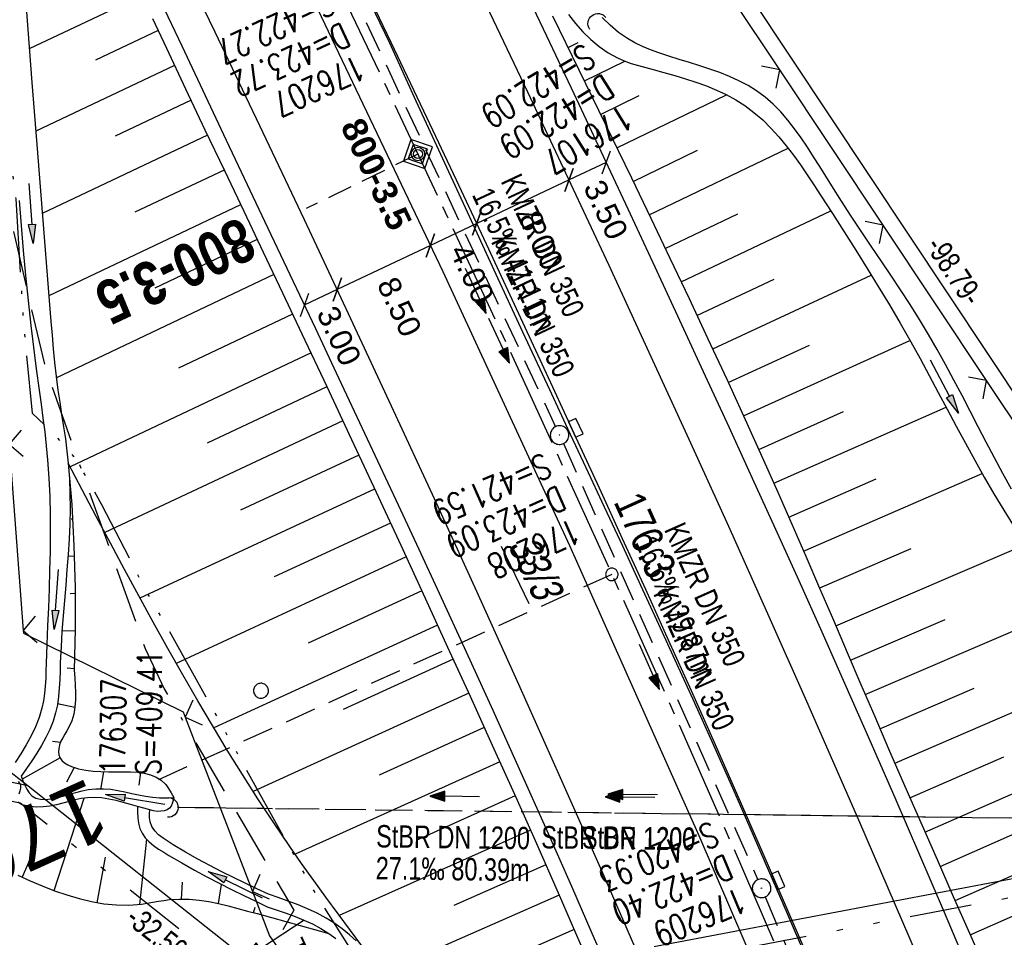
# Model space of a CAD drawing. Extents: x 508513 to 509174, y 450079 to 451036.
# Tile 10 of 51: x 508940 to 509020, y 450207 to 450281. Entities that reach past the tile are written whole.
import ezdxf
from ezdxf.enums import TextEntityAlignment as Align

# ---------------------------------------------------------------- set-up
doc = ezdxf.new("R2010")
doc.units = 0
doc.header["$LTSCALE"] = 10
doc.header["$MEASUREMENT"] = 0
for name, pattern in [('ACAD_ISO14W100', [25.5, 12, -3, 0.5, -3, 0.5, -3, 0.5, -3]), ('ACAD_ISO16W100', [73, 15, -6.5, 15, -6.5, 15, -7, 1, -7]), ('ACHSE', [5.5, 4, -0.5, 0.5, -0.5]), ('AUSGEZOGEN', [0]), ('LT00', [0]), ('LT09', [0.54, 0.2, -0.1, 0.02, -0.1, 0.02, -0.1]), ('LT12', [0.4, 0.3, -0.1]), ('LT17', [0.15, 0.1, -0.05]), ('STRICHLINIE2', [0.375, 0.25, -0.125])]:
    doc.linetypes.add(name, pattern=pattern)
doc.layers.get('0').update_dxf_attribs({"linetype": 'LT00'})
for name, color, linetype in [('--EK_FBR', 250, 'LT00'), ('--EK_Halt-Pfeil', 4, 'LT00'), ('--EK_Haltung', 7, 'STRICHLINIE2'), ('--EK_Haltung-Text', 140, 'LT00'), ('--EK_Schacht-Text', 5, 'LT00'), ('--EK_ST-93-1', 30, 'LT17'), ('--EK_STATIONSZEICHEN', 19, 'LT00'), ('--EK_STATIONSZEICHEN_NR', 19, 'LT17'), ('--EL_DFK_AB_L', 21, 'LT00'), ('--EL_Halt-Pfeil', 4, 'LT00'), ('--EL_Haltung', 182, 'STRICHLINIE2'), ('--EL_Haltung-Text', 182, 'LT00'), ('-AX-093', 35, 'ACHSE'), ('-ST-93-1', 250, 'LT00'), ('-STATIONSZEICHEN', 19, 'LT00'), ('-STATIONZEICHEN_NR', 19, 'LT00'), ('ABSTAND', 8, 'LT00'), ('BAB-KABEL', 220, 'ACAD_ISO16W100'), ('BEMAßUNG', 255, 'Continuous'), ('DFK_AB_FLNR', 7, 'Continuous'), ('DFK_AB_L', 21, 'LT00'), ('DFK_KATASTER', 250, 'LT00'), ('DFK_VERMPKT', 252, 'LT00'), ('DL', 182, 'LT12'), ('DL_PFEIL', 201, 'LT00'), ('DL_TEXT', 182, 'LT00'), ('GEMARKUNGSGRENZE', 3, 'LT09'), ('PFEIL', 140, 'AUSGEZOGEN'), ('TELEKOM', 210, 'ACAD_ISO14W100'), ('TOR_TEXT_A', 11, 'Continuous'), ('V122_AFBR_BAB', 250, 'LT00'), ('V122_BOESCH', 250, 'LT00'), ('V122_BOSCHUNG', 250, 'LT00'), ('V122_GRABEN', 250, 'LT00'), ('V122_H_BORD', 8, 'LT00'), ('V122_KA_PRUF', 182, 'LT00'), ('V122_LD_MARK', 250, 'LT00'), ('V122_RAUHGE', 250, 'LT00'), ('V122_SINKK', 182, 'LT00'), ('V122_TOR', 10, 'LT00'), ('V122_UK_DURCH', 182, 'LT00'), ('V122_ZAUN', 40, 'LT00')]:
    doc.layers.add(name, color=color, linetype=linetype)
doc.styles.add('Arial', font='ARIAL.TTF')
doc.styles.add('Beschrift', font='ARIAL.TTF')
doc.styles.add('Haltungsbeschriftung', font='ARIAL.TTF', dxfattribs={"width": 0.75})
doc.styles.add('Knoten', font='ARIALBD.TTF', dxfattribs={"width": 0.8, "height": 1.8})
doc.styles.add('schachtbeschriftung', font='romans.shx', dxfattribs={"width": 0.75, "height": 2})
doc.styles.get("Standard").update_dxf_attribs({"font": 'ARIAL.TTF'})

# ---------------------------------------------------------------- blocks, each defined once
blk = doc.blocks.new('SYMB7010')
at = {"color": 0, "linetype": 'ByBlock'}
for points in [[(-0.031408, 0.499213), (-0.093728, 0.49134), (-0.15457, 0.475719), (-0.212975, 0.452595), (-0.268021, 0.422333), (-0.31884, 0.385411), (-0.36463, 0.342411), (-0.40467, 0.29401), (-0.438329, 0.240973), (-0.465074, 0.184136), (-0.484486, 0.124395), (-0.496256, 0.062692), (-0.5002, 0)], [(-0.5002, 0), (-0.496256, -0.062692), (-0.484486, -0.124395), (-0.465075, -0.184136), (-0.438329, -0.240973), (-0.404671, -0.29401), (-0.36463, -0.342411), (-0.31884, -0.385411), (-0.268021, -0.422333), (-0.212975, -0.452595), (-0.154571, -0.475719), (-0.093728, -0.49134), (-0.031408, -0.499213), (0.031408, -0.499213)], [(0.5002, 0), (0.496256, 0.062692), (0.484485, 0.124395), (0.465074, 0.184136), (0.438329, 0.240973), (0.40467, 0.29401), (0.36463, 0.342411), (0.31884, 0.385411), (0.268021, 0.422333), (0.212975, 0.452595), (0.15457, 0.475719), (0.093728, 0.49134), (0.031408, 0.499213), (-0.031408, 0.499213)], [(0.031408, -0.499213), (0.093728, -0.491341), (0.15457, -0.475719), (0.212975, -0.452595), (0.268021, -0.422333), (0.31884, -0.385411), (0.36463, -0.342411), (0.404671, -0.294011), (0.438329, -0.240974), (0.465075, -0.184136), (0.484486, -0.124395), (0.496256, -0.062692), (0.500201, 0)]]:
    blk.add_lwpolyline(points, dxfattribs=at)
blk = doc.blocks.new('SYMB2')
at = {"color": 0, "linetype": 'ByBlock', "flags": 128}
for points in [[(-0.031395, 0.499013), (-0.093691, 0.491144), (-0.154509, 0.475528), (-0.21289, 0.452414), (-0.267913, 0.422164), (-0.318712, 0.385257), (-0.364484, 0.342274), (-0.404509, 0.293893), (-0.438154, 0.240877), (-0.464888, 0.184062), (-0.484292, 0.124345), (-0.496058, 0.062667), (-0.5, 0)], [(-0.5, 0), (-0.496058, -0.062667), (-0.484292, -0.124345), (-0.464888, -0.184062), (-0.438154, -0.240877), (-0.404509, -0.293893), (-0.364485, -0.342274), (-0.318712, -0.385257), (-0.267914, -0.422164), (-0.21289, -0.452414), (-0.154509, -0.475529), (-0.093691, -0.491144), (-0.031395, -0.499014), (0.031395, -0.499014)], [(0.5, 0), (0.496057, 0.062667), (0.484292, 0.124345), (0.464888, 0.184062), (0.438153, 0.240877), (0.404509, 0.293893), (0.364484, 0.342274), (0.318712, 0.385257), (0.267913, 0.422164), (0.21289, 0.452414), (0.154509, 0.475528), (0.093691, 0.491144), (0.031395, 0.499013), (-0.031395, 0.499013)], [(0.031395, -0.499014), (0.093691, -0.491144), (0.154509, -0.475529), (0.21289, -0.452414), (0.267914, -0.422164), (0.318712, -0.385257), (0.364485, -0.342274), (0.404509, -0.293893), (0.438154, -0.240877), (0.464889, -0.184062), (0.484292, -0.124345), (0.496058, -0.062667), (0.5, 0)]]:
    blk.add_lwpolyline(points, dxfattribs=at)
blk = doc.blocks.new('SYMB0003')
at = {"color": 0, "linetype": 'ByBlock'}
for p, q in [((-0.015712, 0), (0.010166, 0.012015)), ((0, -0.021257), (-0.015712, 0)), ((0.010166, 0.012015), (0, -0.021257))]:
    blk.add_line(p, q, dxfattribs=at)
for points in [[(-0.031395, 0.499013), (-0.093691, 0.491144), (-0.154509, 0.475528), (-0.21289, 0.452414), (-0.267913, 0.422164), (-0.318712, 0.385257), (-0.364484, 0.342274), (-0.404509, 0.293893), (-0.438154, 0.240877), (-0.464888, 0.184062), (-0.484292, 0.124345), (-0.496058, 0.062667), (-0.5, 0)], [(-0.5, 0), (-0.496058, -0.062667), (-0.484292, -0.124345), (-0.464888, -0.184062), (-0.438154, -0.240877), (-0.404509, -0.293893), (-0.364485, -0.342274), (-0.318712, -0.385257), (-0.267914, -0.422164), (-0.21289, -0.452414), (-0.154509, -0.475529), (-0.093691, -0.491144), (-0.031395, -0.499014), (0.031395, -0.499014)], [(0.5, 0), (0.496057, 0.062667), (0.484292, 0.124345), (0.464888, 0.184062), (0.438153, 0.240877), (0.404509, 0.293893), (0.364484, 0.342274), (0.318712, 0.385257), (0.267913, 0.422164), (0.21289, 0.452414), (0.154509, 0.475528), (0.093691, 0.491144), (0.031395, 0.499013), (-0.031395, 0.499013)], [(0.031395, -0.499014), (0.093691, -0.491144), (0.154509, -0.475529), (0.21289, -0.452414), (0.267914, -0.422164), (0.318712, -0.385257), (0.364485, -0.342274), (0.404509, -0.293893), (0.438154, -0.240877), (0.464889, -0.184062), (0.484292, -0.124345), (0.496058, -0.062667), (0.5, 0)]]:
    blk.add_lwpolyline(points, dxfattribs=at)
blk = doc.blocks.new('SYMB0070')
at = {"color": 0, "linetype": 'ByBlock'}
for p, q in [((-0.5, 0), (0.2, 0)), ((0.5, 0), (0.2, 0.1)), ((0.2, 0.1), (0.2, 0)), ((0.468, 0), (0.21, 0.086)), ((0.21, 0.086), (0.21, -0.086)), ((0.21, -0.086), (0.468, 0)), ((0.22, -0.072), (0.437, 0)), ((0.23, -0.058), (0.405, 0)), ((0.24, -0.045), (0.374, 0)), ((0.342, 0), (0.25, 0.031)), ((0.25, 0.031), (0.25, -0.031)), ((0.25, -0.031), (0.342, 0)), ((0.26, -0.017), (0.31, 0)), ((0.27, -0.003), (0.279, 0))]:
    blk.add_line(p, q, dxfattribs=at)
for points in [[(0.2, 0), (0.2, -0.1), (0.5, 0)], [(0.437, 0), (0.22, 0.072), (0.22, -0.072)], [(0.405, 0), (0.23, 0.058), (0.23, -0.058)], [(0.374, 0), (0.24, 0.045), (0.24, -0.045)], [(0.31, 0), (0.26, 0.017), (0.26, -0.017)], [(0.279, 0), (0.27, 0.003), (0.27, -0.003)]]:
    blk.add_lwpolyline(points, dxfattribs=at)
blk = doc.blocks.new('SYMB0024')
at = {"color": 0, "linetype": 'ByBlock'}
for p, q in [((-0.5, 0.5), (0, 0)), ((0, 0), (0.5, 0.5))]:
    blk.add_line(p, q, dxfattribs=at)
blk = doc.blocks.new('_Oblique')
at = {"color": 0, "linetype": 'ByBlock', "lineweight": -2}
blk.add_line((-0.5, -0.5), (0.5, 0.5), dxfattribs=at)
blk = doc.blocks.new('Pfreil3')
at = {"layer": 'PFEIL'}
blk.add_hatch(color=256, dxfattribs=at).paths.add_polyline_path([(-1.549, 0.273), (-1.549, -0.273), (0, 0)])
for p, q in [((-1.549, 0), (-4.831, 0)), ((-1.549, -0.273), (-1.549, 0.273)), ((-1.549, 0.273), (0, 0)), ((0, 0), (-1.549, -0.273))]:
    blk.add_line(p, q, dxfattribs=at)
blk = doc.blocks.new('SYMB0652')
at = {"color": 0, "linetype": 'ByBlock'}
blk.add_lwpolyline([(-0.15, -0.075), (0.15, -0.075), (0.15, 0.075), (-0.15, 0.075), (-0.15, -0.075)], dxfattribs=at)
blk = doc.blocks.new('SYMB1107')
at = {"color": 0, "linetype": 'ByBlock'}
for points in [[(-0.2, 0), (-0.196157, 0.039018), (-0.184776, 0.076537), (-0.166294, 0.111114), (-0.141421, 0.141421), (-0.111114, 0.166294), (-0.076537, 0.184776), (-0.039018, 0.196157), (0, 0.2)], [(0, 0.2), (0.039018, 0.196157), (0.076537, 0.184776), (0.111114, 0.166294), (0.141421, 0.141421), (0.166294, 0.111114), (0.184776, 0.076537), (0.196157, 0.039018), (0.2, 0)]]:
    blk.add_lwpolyline(points, dxfattribs=at)
blk = doc.blocks.new('Netzknoten_SYMB')
at = {"flags": 128}
blk.add_lwpolyline([(0, -0.864), (0.864, 0), (0, 0.864), (-0.864, 0)], close=True, dxfattribs=at)
blk.add_circle((0, 0), 0.36)

msp = doc.modelspace()

# ---------------------------------------------------------------- linework, layer by layer
at = {"layer": '--EK_FBR', "color": 2}
for points in [[(508880.783, 450445.158), (508887.429, 450432.529), (508894.473, 450419.33), (508906.611, 450396.45), (508918.873, 450373.084), (508930.131, 450351.231), (508941.859, 450328.051), (508953.358, 450304.881), (508963.896, 450283.052), (508974.506, 450260.784), (508984.685, 450238.77), (508995.081, 450215.467), (509005.021, 450192.355), (509014.641, 450169.336), (509023.839, 450146.175), (509028.674, 450133.377)], [(509004.301, 450204.665), (509002.326, 450209.257), (509000.337, 450213.843), (508998.333, 450218.423), (508996.314, 450222.996), (508994.494, 450227.08), (508992.662, 450231.159), (508990.818, 450235.232), (508988.965, 450239.302), (508987.104, 450243.367), (508985.234, 450247.429), (508983.359, 450251.488), (508980.784, 450257.039), (508978.198, 450262.586), (508975.6, 450268.127), (508972.989, 450273.661), (508970.364, 450279.189), (508967.524, 450285.124)]]:
    msp.add_lwpolyline(points, dxfattribs=at)
at = {"layer": '--EK_FBR'}
for points in [[(508980.653, 450284.365), (508982.852, 450279.735), (508985.039, 450275.1), (508987.216, 450270.46), (508989.384, 450265.816), (508991.545, 450261.168), (508993.7, 450256.518), (508995.597, 450252.412), (508997.488, 450248.304), (508999.373, 450244.192), (509001.249, 450240.077), (509003.115, 450235.957), (509004.969, 450231.832), (509006.81, 450227.701), (509008.835, 450223.111), (509010.844, 450218.513), (509012.836, 450213.909), (509014.815, 450209.298), (509016.78, 450204.682)], [(508951.835, 450282.451), (508953.516, 450278.911), (508957.104, 450271.343), (508960.687, 450263.772), (508964.264, 450256.198), (508965.933, 450252.658), (508967.6, 450249.117), (508969.263, 450245.574), (508970.921, 450242.029), (508972.574, 450238.481), (508974.22, 450234.93), (508976.38, 450230.238), (508978.524, 450225.539), (508980.651, 450220.833), (508982.76, 450216.118), (508984.848, 450211.394), (508986.498, 450207.619), (508988.136, 450203.84)]]:
    msp.add_lwpolyline(points, dxfattribs=at)
at = {"layer": '--EK_Haltung'}
for p, q in [((508966.756, 450284.185), (508983.577, 450248.32)), ((508984.201, 450246.956), (508999.831, 450211.917)), ((509032.056, 450216.708), (508953.176, 450217.72)), ((509000.428, 450210.54), (509015.325, 450175.214))]:
    msp.add_line(p, q, dxfattribs=at)
at = {"layer": '--EK_ST-93-1', "ltscale": 2.5}
msp.add_line((508988.097, 450236.449), (508951.657, 450219.941), dxfattribs=at)
at = {"layer": '--EK_STATIONSZEICHEN_NR', "ltscale": 2}
msp.add_line((508972.503, 450270.227), (508963.515, 450265.841), dxfattribs=at)
at = {"layer": '--EL_DFK_AB_L'}
for p, q in [((509043.025, 450217.024), (508989.176, 450298.054)), ((508939.068, 450221.124), (508941.17, 450219.459)), ((508941.17, 450219.459), (508963.452, 450201.834)), ((508964.777, 450201.509), (509042.703, 450216.26))]:
    msp.add_line(p, q, dxfattribs=at)
at = {"layer": '--EL_Haltung'}
for p, q in [((508966.756, 450284.185), (508983.577, 450248.32)), ((508984.201, 450246.956), (508999.831, 450211.917)), ((509032.056, 450216.708), (508953.176, 450217.72)), ((509000.428, 450210.54), (509015.325, 450175.214))]:
    msp.add_line(p, q, dxfattribs=at)
at = {"layer": '-AX-093', "ltscale": 0.2}
msp.add_lwpolyline([(508965.94, 450284.051), (508970.653, 450274.158), (508975.32, 450264.243), (508979.941, 450254.307), (508984.514, 450244.349), (508989.035, 450234.367), (508993.505, 450224.362), (508997.919, 450214.332), (509002.278, 450204.278), (509006.577, 450194.199), (509010.816, 450184.094), (509014.992, 450173.963), (509019.104, 450163.805), (509023.148, 450153.621), (509027.124, 450143.409), (509030.595, 450134.307)], dxfattribs=at)
at = {"layer": 'BAB-KABEL', "ltscale": 0.03, "flags": 128}
msp.add_lwpolyline([(508612.71, 450959.7), (508614.645, 450954.692), (508622.355, 450920.863), (508627.493, 450900.732), (508646.326, 450865.645), (508650.817, 450856.033), (508655.092, 450845.992), (508665.582, 450821.147), (508674.151, 450797.792), (508681.007, 450776.169), (508688.062, 450755.235), (508698.121, 450718.219), (508716.314, 450688.666), (508734.271, 450678.412), (508740.696, 450663.206), (508731.505, 450645.689), (508737.085, 450632.513), (508755.796, 450615.501), (508783.306, 450588.25), (508796.059, 450566.7), (508804.416, 450547.875), (508805.847, 450544.009), (508814.357, 450522.448), (508823.981, 450499.018), (508835.942, 450468.903), (508838.084, 450464.715), (508846.407, 450448.259), (508854.774, 450432.231), (508871.49, 450399.579), (508880.533, 450382.869), (508893.184, 450359.111), (508905.479, 450338.789), (508916.756, 450320.162), (508928.195, 450300.351), (508931.608, 450292.508), (508935.883, 450281.541), (508942.548, 450253.024), (508950.577, 450230.483), (508952.112, 450227.244), (508962.528, 450209.478), (508960.479, 450205.727), (508963.392, 450199.374), (508968.169, 450193.064), (508993.103, 450156.356), (508997.122, 450135.56), (509000.611, 450119.798)], dxfattribs=at)
at = {"layer": 'BEMAßUNG'}
for p, q in [((508987.643, 450269.556), (508984.652, 450268.143)), ((508984.652, 450268.142), (508977.236, 450264.643)), ((508977.237, 450264.643), (508973.504, 450262.88)), ((508973.504, 450262.878), (508966.02, 450259.343)), ((508966.021, 450259.342), (508963.37, 450258.09))]:
    msp.add_line(p, q, dxfattribs=at)
at = {"layer": 'DFK_AB_L'}
for p, q in [((509043.025, 450217.024), (508989.176, 450298.054)), ((508939.068, 450221.124), (508941.17, 450219.459)), ((508941.17, 450219.459), (508963.452, 450201.834)), ((508964.777, 450201.509), (509042.703, 450216.26))]:
    msp.add_line(p, q, dxfattribs=at)
at = {"layer": 'DFK_KATASTER'}
msp.add_line((508941.17, 450219.459), (508936.97, 450220.33), dxfattribs=at)
at = {"layer": 'DL'}
msp.add_line((509032.056, 450216.708), (508953.176, 450217.72), dxfattribs=at)
at = {"layer": 'GEMARKUNGSGRENZE', "ltscale": 2.5, "flags": 128}
msp.add_lwpolyline([(509076.194, 450405.665), (509076.074, 450403.694), (509081.153, 450328.944), (509081.029, 450326.358), (509078.755, 450279.717), (509083.322, 450243.419), (509085.507, 450218.971), (509043.653, 450214.913), (508963.647, 450199.768), (508940.518, 450218.062), (508936.533, 450218.888), (508923.474, 450224.178), (508911.65, 450231.615), (508893.566, 450244.712), (508872.214, 450254.718), (508860.811, 450262.27), (508848.28, 450268.218), (508845.813, 450267.264), (508837.483, 450270.105), (508824.16, 450269.906), (508822.861, 450270.298)], dxfattribs=at)
at = {"layer": 'TELEKOM', "ltscale": 0.05, "flags": 128}
msp.add_lwpolyline([(508886.962, 450400.124), (508880.082, 450396.08), (508879.273, 450393.249), (508879.431, 450391.075), (508880.728, 450388.857), (508881.889, 450386.264), (508889.309, 450373.109), (508902.773, 450348.794), (508908.362, 450339.457), (508919.989, 450320.911), (508927.505, 450309.286), (508933.363, 450298.712), (508935.545, 450293.476), (508937.556, 450286.74), (508939.216, 450274.146), (508940.177, 450266.641), (508940.788, 450256.582), (508941.49, 450249.401), (508943.237, 450247.743), (508944.984, 450245.735), (508947.079, 450242.07), (508950.581, 450235.234), (508952.937, 450231.133), (508964.383, 450210.585), (508969.272, 450202.905), (508974.434, 450194.146), (508983.614, 450179.815), (508989.132, 450171.411), (508992.799, 450166.088), (508998.921, 450145.635), (509003.032, 450130.32), (509005.193, 450122.015)], dxfattribs=at)
at = {"layer": 'V122_AFBR_BAB', "color": 0}
for points in [[(508880.783, 450445.158), (508887.429, 450432.529), (508894.473, 450419.33), (508906.611, 450396.45), (508918.873, 450373.084), (508930.131, 450351.231), (508941.859, 450328.051), (508953.358, 450304.881), (508963.896, 450283.052), (508974.506, 450260.784), (508984.685, 450238.77), (508995.081, 450215.467), (509005.021, 450192.355), (509014.641, 450169.336), (509023.839, 450146.175), (509028.674, 450133.377)], [(509004.301, 450204.665), (509002.326, 450209.257), (509000.337, 450213.843), (508998.333, 450218.423), (508996.314, 450222.996), (508994.494, 450227.08), (508992.662, 450231.159), (508990.818, 450235.232), (508988.965, 450239.302), (508987.104, 450243.367), (508985.234, 450247.429), (508983.359, 450251.488), (508980.784, 450257.039), (508978.198, 450262.586), (508975.6, 450268.127), (508972.989, 450273.661), (508970.364, 450279.189), (508967.524, 450285.124)]]:
    msp.add_lwpolyline(points, dxfattribs=at)
at = {"layer": 'V122_AFBR_BAB'}
for points in [[(508980.653, 450284.365), (508982.852, 450279.735), (508985.039, 450275.1), (508987.216, 450270.46), (508989.384, 450265.816), (508991.545, 450261.168), (508993.7, 450256.518), (508995.597, 450252.412), (508997.488, 450248.304), (508999.373, 450244.192), (509001.249, 450240.077), (509003.115, 450235.957), (509004.969, 450231.832), (509006.81, 450227.701), (509008.835, 450223.111), (509010.844, 450218.513), (509012.836, 450213.909), (509014.815, 450209.298), (509016.78, 450204.682)], [(508951.835, 450282.451), (508953.516, 450278.911), (508957.104, 450271.343), (508960.687, 450263.772), (508964.264, 450256.198), (508965.933, 450252.658), (508967.6, 450249.117), (508969.263, 450245.574), (508970.921, 450242.029), (508972.574, 450238.481), (508974.22, 450234.93), (508976.38, 450230.238), (508978.524, 450225.539), (508980.651, 450220.833), (508982.76, 450216.118), (508984.848, 450211.394), (508986.498, 450207.619), (508988.136, 450203.84)]]:
    msp.add_lwpolyline(points, dxfattribs=at)
at = {"layer": 'V122_BOESCH'}
for points in [[(508983.338, 450281.327), (508985.454, 450276.991), (508987.564, 450272.652), (508989.666, 450268.308), (508991.218, 450265.083), (508992.764, 450261.855), (508994.299, 450258.623), (508995.823, 450255.384), (508997.331, 450252.139), (508998.823, 450248.886), (509000.295, 450245.624), (509001.436, 450243.06), (509002.564, 450240.49), (509003.684, 450237.916), (509004.798, 450235.339), (509005.906, 450232.76), (509007.013, 450230.18), (509008.119, 450227.6), (509009.227, 450225.021), (509010.34, 450222.444), (509011.632, 450219.473), (509012.931, 450216.505), (509014.236, 450213.54), (509015.545, 450210.576), (509016.856, 450207.613), (509018.168, 450204.651)], [(508951.177, 450281.11), (508952.286, 450278.747), (508953.834, 450275.463), (508955.389, 450272.181), (508956.947, 450268.902), (508958.508, 450265.624), (508960.068, 450262.346), (508961.627, 450259.067), (508963.181, 450255.786), (508965.18, 450251.544), (508967.169, 450247.297), (508969.15, 450243.046), (508971.122, 450238.791), (508973.087, 450234.533), (508974.894, 450230.6), (508976.694, 450226.663), (508978.484, 450222.723), (508980.263, 450218.777), (508982.029, 450214.825), (508983.779, 450210.867), (508985.184, 450207.657), (508986.58, 450204.442)], [(508944.4, 450245.376), (508944.673, 450242.059), (508944.856, 450238.735), (508944.948, 450235.408), (508944.95, 450232.079), (508944.861, 450228.752), (508944.916, 450228.148), (508944.96, 450227.547), (508944.985, 450226.951), (508944.979, 450226.365), (508944.932, 450225.79), (508944.834, 450225.231), (508944.675, 450224.688), (508944.445, 450224.167), (508944.285, 450223.886), (508944.115, 450223.608), (508943.949, 450223.328), (508943.802, 450223.041), (508943.69, 450222.743), (508943.626, 450222.429), (508943.619, 450222.19), (508943.65, 450221.953), (508943.726, 450221.734), (508943.885, 450221.5), (508944.104, 450221.308), (508944.364, 450221.151), (508944.649, 450221.021), (508945.213, 450220.833), (508945.798, 450220.709), (508946.398, 450220.635), (508947.007, 450220.598), (508947.618, 450220.587), (508948.226, 450220.589), (508948.824, 450220.591), (508949.406, 450220.58), (508949.967, 450220.545), (508950.5, 450220.472), (508950.999, 450220.349), (508951.458, 450220.164), (508951.87, 450219.904), (508952.231, 450219.556), (508952.462, 450219.24), (508952.672, 450218.888), (508952.871, 450218.518)], [(508968.065, 450206.485), (508967.074, 450207.825), (508966.085, 450209.166), (508965.102, 450210.511), (508964.126, 450211.861), (508963.16, 450213.219), (508962.207, 450214.585), (508960.91, 450216.496), (508959.64, 450218.425), (508958.396, 450220.372), (508957.176, 450222.334), (508955.979, 450224.31), (508954.803, 450226.298), (508953.594, 450228.388), (508952.404, 450230.489), (508951.23, 450232.599), (508950.07, 450234.716), (508948.922, 450236.841), (508947.783, 450238.97), (508946.652, 450241.103), (508945.525, 450243.239), (508944.4, 450245.376)], [(508940.35, 450212.28), (508941.329, 450211.838), (508942.311, 450211.42), (508943.295, 450211.034), (508944.281, 450210.689), (508945.271, 450210.393), (508946.265, 450210.156), (508947.262, 450209.985), (508948.263, 450209.89), (508949.27, 450209.879), (508950.281, 450209.96), (508950.733, 450210.027), (508951.185, 450210.104), (508951.639, 450210.184), (508952.093, 450210.257), (508952.548, 450210.315), (508953.334, 450210.361), (508954.121, 450210.343), (508954.908, 450210.27), (508955.695, 450210.151), (508956.479, 450209.995), (508957.26, 450209.812), (508958.038, 450209.611), (508958.81, 450209.399), (508959.576, 450209.187), (508965.336, 450207.606)]]:
    msp.add_lwpolyline(points, dxfattribs=at)
at = {"layer": 'V122_BOSCHUNG'}
for p, q in [((508950.311, 450282.96), (508941.263, 450278.68)), ((508951.626, 450280.153), (508946.576, 450277.764)), ((508984.573, 450278.798), (508985.39, 450279.202)), ((508952.945, 450277.348), (508941.787, 450272.069)), ((508985.888, 450276.102), (508989.13, 450277.703)), ((508987.194, 450273.414), (508990.305, 450274.937)), ((508988.5, 450270.72), (508997.305, 450274.997)), ((508954.269, 450274.544), (508948.158, 450271.654)), ((508955.597, 450271.743), (508942.306, 450265.456)), ((508989.798, 450268.034), (508994.981, 450270.53)), ((508991.1, 450265.331), (509002.266, 450270.708)), ((508956.928, 450268.944), (508949.747, 450265.547)), ((508958.254, 450266.157), (508942.834, 450258.832)), ((508992.39, 450262.637), (508998.212, 450265.426)), ((508993.669, 450259.952), (509005.695, 450265.655)), ((508959.587, 450263.357), (508951.348, 450259.442)), ((508960.918, 450260.559), (508943.438, 450252.252)), ((508994.941, 450257.263), (509001.14, 450260.173)), ((508996.202, 450254.571), (509008.955, 450260.497)), ((508962.424, 450257.37), (508953.247, 450253.026)), ((508998.688, 450249.182), (509012.06, 450255.247)), ((508963.911, 450254.24), (508944.547, 450245.098)), ((508997.454, 450251.873), (509003.992, 450254.882)), ((508965.194, 450251.513), (508955.567, 450246.983)), ((508999.909, 450246.485), (509006.72, 450249.53)), ((509001.121, 450243.77), (509014.962, 450249.899)), ((508966.473, 450248.785), (508947.337, 450239.81)), ((508967.755, 450246.042), (508958.246, 450241.613)), ((509002.32, 450241.049), (509009.357, 450244.136)), ((509003.508, 450238.323), (509017.864, 450244.562)), ((508944.534, 450243.882), (508944.503, 450243.88)), ((508969.027, 450243.31), (508950.16, 450234.551)), ((508944.746, 450240.898), (508944.635, 450240.895)), ((508970.295, 450240.577), (508960.948, 450236.252)), ((509004.806, 450235.366), (509012.164, 450238.534)), ((509006.096, 450232.319), (509021.342, 450238.86)), ((508944.886, 450237.901), (508944.37, 450237.896)), ((508971.555, 450237.854), (508953.073, 450229.302)), ((508944.953, 450234.902), (508944.542, 450234.897)), ((508972.817, 450235.118), (508963.692, 450230.91)), ((509008.46, 450226.805), (509023.63, 450233.313)), ((508974.077, 450232.38), (508956.094, 450224.118)), ((509007.278, 450229.562), (509014.88, 450232.823)), ((508944.946, 450231.894), (508943.895, 450231.909)), ((508944.865, 450228.867), (508944.305, 450228.904)), ((508975.333, 450229.641), (508966.497, 450225.595)), ((509009.652, 450224.037), (509017.22, 450227.298)), ((509010.849, 450221.272), (509025.972, 450227.818)), ((508976.586, 450226.9), (508959.269, 450219.001)), ((508944.926, 450225.751), (508943.531, 450226.049)), ((508977.834, 450224.157), (508969.379, 450220.315)), ((508943.765, 450222.954), (508943.136, 450223.032)), ((509012.058, 450218.497), (509019.62, 450221.799)), ((509013.268, 450215.737), (509028.389, 450222.369)), ((508943.746, 450221.698), (508940.694, 450220.007)), ((508979.082, 450221.4), (508962.627, 450213.98)), ((508944.882, 450220.935), (508944.254, 450219.747)), ((508947.24, 450220.592), (508946.985, 450219.175)), ((508950.211, 450220.517), (508950.072, 450219.518)), ((508980.319, 450218.652), (508972.354, 450215.074)), ((508943.259, 450211.047), (508945.662, 450218.477)), ((509014.483, 450212.98), (509021.964, 450216.275)), ((509015.695, 450210.235), (509030.197, 450216.624)), ((508981.555, 450215.889), (508966.178, 450209.04)), ((508940.711, 450212.143), (508941.841, 450214.739)), ((508950.156, 450209.934), (508950.719, 450215.171)), ((508946.717, 450210.068), (508947.383, 450213.716)), ((508982.784, 450213.123), (508975.386, 450209.856)), ((508953.493, 450210.361), (508953.588, 450211.714)), ((508956.47, 450209.997), (508956.728, 450211.541)), ((508983.864, 450210.673), (508969.789, 450204.495)), ((509016.909, 450207.492), (509023.758, 450210.509)), ((508959.294, 450209.265), (508959.416, 450209.711)), ((508985.072, 450207.913), (508978.309, 450204.958))]:
    msp.add_line(p, q, dxfattribs=at)
at = {"layer": 'V122_GRABEN'}
for points in [[(508941.027, 450281.642), (508941.478, 450275.977), (508941.925, 450270.312), (508942.19, 450266.928), (508942.457, 450263.543), (508942.727, 450260.159), (508943.003, 450256.777), (508943.096, 450255.672), (508943.194, 450254.568), (508943.302, 450253.465), (508943.424, 450252.363), (508943.565, 450251.262), (508943.708, 450250.279), (508943.861, 450249.298), (508944.016, 450248.317), (508944.163, 450247.337), (508944.294, 450246.357), (508944.4, 450245.376), (508944.49, 450244.157), (508944.534, 450242.937), (508944.539, 450241.715), (508944.511, 450240.493), (508944.456, 450239.268), (508944.38, 450238.042), (508944.289, 450236.813), (508944.188, 450235.581), (508944.085, 450234.346), (508943.984, 450233.108), (508943.892, 450231.867), (508943.815, 450230.621), (508943.759, 450229.371), (508943.737, 450228.682), (508943.713, 450227.995), (508943.675, 450227.312), (508943.614, 450226.637), (508943.519, 450225.973), (508943.378, 450225.322), (508943.17, 450224.645), (508942.906, 450223.986), (508942.595, 450223.34), (508942.244, 450222.707), (508941.861, 450222.083), (508941.455, 450221.466), (508941.032, 450220.854), (508940.602, 450220.245)], [(508984.607, 450281.45), (508985.17, 450280.728), (508985.766, 450280.049), (508986.399, 450279.424), (508987.072, 450278.859), (508987.79, 450278.365), (508988.555, 450277.949), (508989.098, 450277.715), (508989.661, 450277.513), (508990.238, 450277.334), (508990.825, 450277.169), (508991.418, 450277.011), (508992.286, 450276.779), (508993.151, 450276.538), (508994.011, 450276.282), (508994.86, 450276.006), (508995.694, 450275.704), (508996.507, 450275.371), (508997.297, 450275.002), (508998.057, 450274.59), (508998.784, 450274.13), (508999.523, 450273.579), (509000.223, 450272.973), (509000.886, 450272.319), (509001.518, 450271.623), (509002.123, 450270.892), (509002.703, 450270.131), (509003.264, 450269.349), (509003.81, 450268.55), (509004.344, 450267.742), (509004.871, 450266.931), (509005.827, 450265.449), (509006.771, 450263.976), (509007.702, 450262.508), (509008.618, 450261.042), (509009.519, 450259.576), (509010.404, 450258.105), (509011.273, 450256.626), (509012.123, 450255.135), (509012.869, 450253.791), (509013.604, 450252.438), (509014.333, 450251.078), (509015.059, 450249.715), (509015.788, 450248.35), (509016.522, 450246.987), (509017.267, 450245.627), (509018.026, 450244.275), (509018.804, 450242.931), (509019.605, 450241.599), (509020.433, 450240.282)], [(509020.212, 450243.311), (509019.524, 450244.556), (509018.852, 450245.807), (509018.193, 450247.062), (509017.543, 450248.319), (509016.896, 450249.574), (509016.247, 450250.825), (509015.593, 450252.07), (509014.929, 450253.305), (509014.249, 450254.529), (509013.55, 450255.738), (509012.822, 450256.94), (509012.073, 450258.129), (509011.307, 450259.309), (509010.527, 450260.484), (509009.737, 450261.658), (509008.941, 450262.837), (509008.142, 450264.023), (509007.344, 450265.222), (509006.552, 450266.437), (509005.768, 450267.672), (509005.286, 450268.45), (509004.805, 450269.231), (509004.319, 450270.009), (509003.825, 450270.776), (509003.317, 450271.527), (509002.791, 450272.254), (509002.243, 450272.951), (509001.668, 450273.611), (509001.062, 450274.228), (509000.419, 450274.795), (508999.737, 450275.306), (508999.044, 450275.738), (508998.316, 450276.12), (508997.558, 450276.461), (508996.776, 450276.768), (508995.974, 450277.051), (508995.158, 450277.316), (508994.333, 450277.572), (508993.506, 450277.826), (508992.681, 450278.088), (508991.865, 450278.365), (508991.209, 450278.608), (508990.569, 450278.873), (508989.95, 450279.169), (508989.359, 450279.502), (508988.63, 450280.006), (508987.953, 450280.579), (508987.324, 450281.212)], [(508940.444, 450266.505), (508940.603, 450264.491), (508940.774, 450262.478), (508940.959, 450260.467), (508941.162, 450258.458), (508941.385, 450256.452), (508941.597, 450254.715), (508941.822, 450252.979), (508942.057, 450251.243), (508942.209, 450250.127), (508942.359, 450249.01), (508942.5, 450247.893), (508942.626, 450246.776), (508942.734, 450245.658), (508942.84, 450244.181), (508942.909, 450242.704), (508942.944, 450241.225), (508942.951, 450239.745), (508942.934, 450238.262), (508942.9, 450236.778), (508942.852, 450235.29), (508942.795, 450233.799), (508942.736, 450232.304), (508942.677, 450230.804), (508942.625, 450229.3), (508942.606, 450228.69), (508942.581, 450228.082), (508942.543, 450227.478), (508942.484, 450226.879), (508942.398, 450226.288), (508942.277, 450225.708), (508942.049, 450224.942), (508941.753, 450224.196), (508941.403, 450223.466), (508941.007, 450222.749), (508940.578, 450222.043), (508940.127, 450221.343)], [(508940.602, 450220.245), (508940.75, 450219.873), (508940.906, 450219.514), (508941.074, 450219.185), (508941.264, 450218.898), (508941.481, 450218.668), (508941.801, 450218.474), (508942.168, 450218.377), (508942.577, 450218.361), (508943.019, 450218.41), (508943.489, 450218.508), (508943.979, 450218.638), (508944.482, 450218.785), (508944.992, 450218.933), (508945.502, 450219.065), (508946.005, 450219.165), (508946.623, 450219.229), (508947.223, 450219.23), (508947.806, 450219.179), (508948.377, 450219.091), (508948.939, 450218.979), (508949.495, 450218.854), (508950.048, 450218.729), (508950.601, 450218.619), (508951.159, 450218.535), (508951.723, 450218.49), (508952.103, 450218.486), (508952.486, 450218.498), (508952.871, 450218.518)], [(508940.459, 450218.805), (508940.535, 450219.045), (508940.584, 450219.284), (508940.575, 450219.51), (508940.512, 450219.669), (508940.406, 450219.809)], [(508951.557, 450217.389), (508951.251, 450217.46), (508950.946, 450217.534), (508950.46, 450217.663), (508949.973, 450217.802), (508949.401, 450217.967), (508948.822, 450218.128), (508948.24, 450218.274), (508947.657, 450218.396), (508947.078, 450218.482), (508946.506, 450218.522), (508945.945, 450218.507), (508945.444, 450218.44), (508944.949, 450218.334), (508944.456, 450218.204), (508943.957, 450218.067), (508943.448, 450217.937), (508942.924, 450217.832), (508942.378, 450217.766), (508941.806, 450217.756), (508941.201, 450217.817), (508940.94, 450217.869), (508940.698, 450217.943), (508940.503, 450218.046), (508940.382, 450218.186)], [(508952.871, 450218.518), (508952.82, 450218.272), (508952.757, 450218.039), (508952.669, 450217.832), (508952.545, 450217.666), (508952.352, 450217.538), (508952.113, 450217.46), (508951.843, 450217.416), (508951.557, 450217.389)], [(508967.54, 450207.003), (508966.993, 450207.499), (508966.424, 450207.964), (508965.83, 450208.394), (508965.126, 450208.833), (508964.395, 450209.226), (508963.64, 450209.579), (508962.867, 450209.9), (508962.08, 450210.199), (508961.284, 450210.481), (508960.483, 450210.756)], [(508960.458, 450209.706), (508961.191, 450209.467), (508961.92, 450209.22), (508962.64, 450208.958), (508963.346, 450208.673), (508964.033, 450208.358), (508964.698, 450208.005), (508965.336, 450207.606), (508965.911, 450207.183)]]:
    msp.add_lwpolyline(points, dxfattribs=at)
at = {"layer": 'V122_H_BORD'}
msp.add_lwpolyline([(509003.692, 450205.735), (509002.214, 450209.186), (509000.727, 450212.633), (508999.228, 450216.074), (508997.717, 450219.51), (508996.19, 450222.939), (508994.765, 450226.102), (508993.329, 450229.26), (508991.882, 450232.414), (508990.427, 450235.564), (508988.966, 450238.711), (508987.501, 450241.856), (508986.034, 450245.001), (508984.566, 450248.145), (508983.099, 450251.29), (508980.945, 450255.924), (508978.797, 450260.561), (508976.654, 450265.2), (508974.515, 450269.841), (508972.378, 450274.483), (508970.243, 450279.125), (508957.063, 450306.443)], dxfattribs=at)
at = {"layer": 'V122_LD_MARK'}
for points in [[(509021.299, 450129.808), (509018.683, 450136.661), (509015.698, 450144.354), (509012.674, 450152.031), (509009.611, 450159.693), (509006.51, 450167.339), (509003.392, 450174.922), (509000.238, 450182.49), (508997.049, 450190.043), (508993.827, 450197.582), (508990.572, 450205.107), (508987.284, 450212.617), (508983.966, 450220.114), (508980.617, 450227.597), (508977.238, 450235.066), (508973.83, 450242.523), (508970.395, 450249.967), (508966.933, 450257.398), (508963.381, 450264.952), (508959.802, 450272.494), (508956.198, 450280.024), (508952.57, 450287.543)], [(508978.005, 450282.181), (508981.309, 450275.232), (508984.591, 450268.272), (508987.848, 450261.301), (508991.081, 450254.318), (508994.287, 450247.324), (508997.467, 450240.317), (509000.618, 450233.297), (509003.741, 450226.264), (509007.921, 450216.721), (509012.044, 450207.154), (509016.112, 450197.563), (509020.123, 450187.947), (509024.076, 450178.308), (509027.971, 450168.645), (509031.808, 450158.959), (509035.585, 450149.249), (509039.302, 450139.516), (509039.618, 450138.672)]]:
    msp.add_lwpolyline(points, dxfattribs=at)
at = {"layer": 'V122_RAUHGE'}
for points in [[(508949.973, 450217.802), (508949.968, 450217.338), (508949.982, 450216.883), (508950.034, 450216.446), (508950.144, 450216.035), (508950.332, 450215.647), (508950.589, 450215.292), (508950.903, 450214.966), (508951.262, 450214.665), (508951.654, 450214.383), (508952.068, 450214.116), (508952.491, 450213.86), (508953.523, 450213.259), (508954.54, 450212.692), (508955.544, 450212.153), (508956.538, 450211.637), (508957.524, 450211.141), (508958.504, 450210.658), (508959.48, 450210.185), (508960.453, 450209.717)], [(508960.483, 450210.756), (508959.552, 450211.19), (508958.619, 450211.631), (508957.681, 450212.083), (508956.735, 450212.552), (508955.779, 450213.044), (508954.81, 450213.566), (508953.826, 450214.122), (508952.824, 450214.719), (508952.416, 450214.974), (508952.023, 450215.243), (508951.664, 450215.532), (508951.358, 450215.846), (508951.123, 450216.192), (508950.978, 450216.575), (508950.935, 450216.882), (508950.931, 450217.204), (508950.946, 450217.534)]]:
    msp.add_lwpolyline(points, dxfattribs=at)
at = {"layer": 'V122_ZAUN'}
for p, q in [((509001.595, 450276.986), (508993.28, 450289.47)), ((509009.911, 450264.502), (509001.595, 450276.986)), ((509018.226, 450252.017), (509009.911, 450264.502)), ((509026.541, 450239.533), (509018.226, 450252.017)), ((508939.637, 450246.91), (508940.78, 450231.953)), ((508953.804, 450224.972), (508959.2, 450210.976)), ((508959.2, 450210.976), (508960.58, 450207.396)), ((508960.58, 450207.396), (508965.475, 450200.465))]:
    msp.add_line(p, q, dxfattribs=at)
msp.add_lwpolyline([(508940.78, 450231.953), (508940.796, 450231.74), (508953.634, 450225.414), (508953.804, 450224.972)], dxfattribs=at)

# ---------------------------------------------------------------- block references
at = {"layer": '--EK_Halt-Pfeil', "yscale": 4, "zscale": 4}
for p, xscale, rotation in [((508977.154, 450259.236), 4.000000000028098, 295.1263000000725), ((508991.103, 450229.029), 4.000000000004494, 294.0405999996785), ((508975.465, 450218.608), 4.000000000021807, 179.264069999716)]:
    msp.add_blockref('SYMB0070', p, dxfattribs=dict(at, xscale=xscale, rotation=rotation))
at = {"layer": '--EK_STATIONSZEICHEN', "linetype": 'Continuous', "lineweight": 0, "xscale": 1.500000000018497, "yscale": 1.5, "zscale": 1.5, "rotation": 206.0132828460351}
msp.add_blockref('Netzknoten_SYMB', (508972.503, 450270.227), dxfattribs=at)
at = {"layer": '--EL_Halt-Pfeil', "yscale": 4, "zscale": 4}
for p, xscale, rotation in [((508979.025, 450255.234), 4.000000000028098, 295.1263000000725), ((508991.103, 450229.029), 4.000000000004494, 294.0405999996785), ((508989.774, 450218.752), 4.000000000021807, 179.264069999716)]:
    msp.add_blockref('SYMB0070', p, dxfattribs=dict(at, xscale=xscale, rotation=rotation))
at = {"layer": '-ST-93-1', "rotation": 274.1956499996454}
msp.add_blockref('SYMB2', (508988.097, 450236.449), dxfattribs=at)
at = {"layer": '-STATIONSZEICHEN', "linetype": 'Continuous', "lineweight": 0, "rotation": 206.0132828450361}
msp.add_blockref('Netzknoten_SYMB', (508972.503, 450270.227), dxfattribs=at)
at = {"layer": 'BEMAßUNG', "xscale": 1.4, "yscale": 1.4, "zscale": 1.4}
for p, rotation in [((508987.643, 450269.556), 25.28147758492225), ((508984.652, 450268.143), 205.2814775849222), ((508984.652, 450268.142), 25.26264491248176), ((508977.237, 450264.643), 25.28147758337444), ((508977.236, 450264.643), 205.2626449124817), ((508973.504, 450262.88), 205.2814775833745), ((508973.504, 450262.878), 25.28147758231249), ((508966.02, 450259.343), 205.2814775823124), ((508966.021, 450259.342), 25.28147758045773), ((508963.37, 450258.09), 205.2814775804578)]:
    msp.add_blockref('_Oblique', p, dxfattribs=dict(at, rotation=rotation))
at = {"layer": 'DFK_VERMPKT', "xscale": 1.200000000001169, "yscale": 1.200000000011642, "zscale": 1.2, "rotation": 264.7377100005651}
msp.add_blockref('SYMB7010', (508959.89, 450227.1), dxfattribs=at)
at = {"layer": 'DL_PFEIL', "xscale": 4.000000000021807, "yscale": 4, "zscale": 4, "rotation": 179.264069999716}
msp.add_blockref('SYMB0070', (508989.546, 450218.549), dxfattribs=at)
at = {"layer": 'PFEIL'}
for p, rotation in [((508941.588, 450263.03), 273.8156371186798), ((509015.97, 450249.403), 297.9917890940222), ((508943.251, 450232.02), 265.5985476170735), ((508947.396, 450218.751), 170.9853832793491), ((508955.633, 450212.588), 153.9821238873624)]:
    msp.add_blockref('Pfreil3', p, dxfattribs=dict(at, rotation=rotation))
at = {"layer": 'V122_KA_PRUF', "xscale": 1.5, "yscale": 1.5, "zscale": 1.5, "rotation": 295.821}
for p in [(508983.896, 450247.642), (509000.137, 450211.232)]:
    msp.add_blockref('SYMB0003', p, dxfattribs=at)
at = {"layer": 'V122_SINKK', "zscale": 4.5}
for p, xscale, yscale, rotation in [((508985.19, 450248.227), 4.499999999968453, 4.500000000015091, 114.7980996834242), ((509001.429, 450211.852), 4.499999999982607, 4.499999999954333, 113.4448028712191)]:
    msp.add_blockref('SYMB0652', p, dxfattribs=dict(at, xscale=xscale, yscale=yscale, rotation=rotation))
at = {"layer": 'V122_TOR', "xscale": 6.000000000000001, "yscale": 6, "zscale": 6, "rotation": 213.2073430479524}
msp.add_blockref('SYMB0070', (508960.844, 450207.009), dxfattribs=at)
at = {"layer": 'V122_UK_DURCH', "zscale": 4}
for p, xscale, yscale, rotation in [((508986.975, 450280.72), 3.999999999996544, 4.000000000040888, 36.19411802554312), ((508952.426, 450217.731), 3.999999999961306, 3.999999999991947, 266.9556670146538)]:
    msp.add_blockref('SYMB1107', p, dxfattribs=dict(at, xscale=xscale, yscale=yscale, rotation=rotation))
at = {"layer": 'V122_ZAUN', "xscale": 2.1, "yscale": 2.1, "zscale": 2.1}
for p, rotation in [((509001.595, 450276.986), 123.66475), ((509009.911, 450264.502), 123.66475), ((509018.226, 450252.017), 123.66475), ((508939.637, 450246.91), 274.36897), ((508940.78, 450231.953), 274.36897), ((508953.804, 450224.972), 291.08059), ((508959.2, 450210.976), 291.08059)]:
    msp.add_blockref('SYMB0024', p, dxfattribs=dict(at, rotation=rotation))

# ---------------------------------------------------------------- texts
at = {"layer": '--EK_Haltung-Text', "style": 'Haltungsbeschriftung', "width": 0.75}
for s, rotation, p in [('KMZR DN 350', -64.8737, (508979.131, 450268.051)), ('16.5‰ 41.11m', -64.8737, (508976.814, 450266.963)), ('KMZR DN 350', -65.9594, (508992.27, 450240.063)), ('16.6‰ 39.87m', -65.9594, (508989.932, 450239.02)), ('StBR DN 1200', 359.26408, (508969.138, 450214.513)), ('27.1‰ 80.39m', 359.26408, (508969.105, 450211.952))]:
    msp.add_text(s, height=1.8, rotation=rotation, dxfattribs=at).set_placement(p)
at = {"layer": '--EK_Schacht-Text', "style": 'schachtbeschriftung', "width": 0.75}
for s, rotation, p in [('S=422.27', -154.8737, (508965.172, 450283.441)), ('D=423.72', -154.8737, (508966.395, 450280.834)), ('S=422.09', -148.11822, (508985.885, 450279.16)), ('176207', -154.8737, (508967.617, 450278.227)), ('D=422.09', -148.11822, (508987.406, 450276.714)), ('176107', -148.11822, (508988.927, 450274.268)), ('S=421.59', -155.9594, (508982.603, 450246.241)), ('D=423.09', -155.9594, (508983.776, 450243.612)), ('176208', -155.9594, (508984.95, 450240.982)), ('S=409.41', -270.71124, (508951.829, 450220.31)), ('176307', -270.71124, (508948.95, 450220.346)), ('S=420.93', -157.13467, (508996.102, 450216.628)), ('D=422.40', -157.13467, (508997.221, 450213.974)), ('176209', -157.13467, (508998.34, 450211.319))]:
    msp.add_text(s, height=2, rotation=rotation, dxfattribs=at).set_placement(p)
at = {"layer": '--EK_ST-93-1', "style": 'Beschrift'}
msp.add_text('176,300', height=5, rotation=-155.71347, dxfattribs=at).set_placement((508947.106, 450217.878), align=Align.MIDDLE_LEFT)
at = {"layer": '--EK_STATIONSZEICHEN_NR', "style": 'Knoten', "width": 0.8}
msp.add_text('800-3.5', height=3.5, rotation=205.21066, dxfattribs=at).set_placement((508959.021, 450263.648), align=Align.MIDDLE_LEFT)
at = {"layer": '--EL_Haltung-Text', "style": 'Haltungsbeschriftung', "width": 0.75}
for s, rotation, p in [('KMZR DN 350', -64.8737, (508978.349, 450263.212)), ('KMZR DN 350', -65.9594, (508991.398, 450234.921)), ('StBR DN 1200', 359.26408, (508982.411, 450214.435))]:
    msp.add_text(s, height=1.8, rotation=rotation, dxfattribs=at).set_placement(p)
at = {"layer": '-ST-93-1', "style": 'Beschrift', "width": 0.8}
msp.add_text('  176.3', height=2.5, rotation=-65.71581, dxfattribs=at).set_placement((508987.571, 450243.7))
at = {"layer": '-STATIONZEICHEN_NR', "style": 'Knoten'}
msp.add_text('800-3.5', height=2, rotation=295.21066, dxfattribs=at).set_placement((508970.076, 450269.043), align=Align.TOP_CENTER)
at = {"layer": 'ABSTAND', "width": 0.75}
for s, rotation, p in [('-98.79-', -56.39168, (509013.249, 450262.848)), ('-32.59-', -38.34423, (508948.885, 450208.552))]:
    msp.add_text(s, height=1.8, rotation=rotation, dxfattribs=at).set_placement(p)
at = {"layer": 'BEMAßUNG', "char_height": 1.8, "attachment_point": 5, "style": 'Arial'}
for s, insert, rotation in [('\\A1;3.50', (508987.615, 450265.747), 295.28148), ('\\A1;8.00', (508982.412, 450263.282), 295.26264), ('\\A1;4.00', (508976.851, 450260.618), 295.28148), ('\\A1;8.50', (508971.017, 450257.944), 295.28148), ('\\A1;3.00', (508966.162, 450255.611), 295.28148)]:
    msp.add_mtext(s, dxfattribs=dict(at, insert=insert, rotation=rotation))
at = {"layer": 'DFK_AB_FLNR', "oblique": 13.754, "width": 0.75}
msp.add_text('%%U33/3', height=2.5, rotation=295.821, dxfattribs=at).set_placement((508979.702, 450238.817))
at = {"layer": 'DL_TEXT', "style": 'Haltungsbeschriftung', "width": 0.75}
msp.add_text('StBR 1200', height=1.8, rotation=359.26408, dxfattribs=at).set_placement((508985.687, 450214.427))
at = {"layer": 'TOR_TEXT_A', "insert": (508961.811, 450206.738), "char_height": 1.5, "attachment_point": 7, "rotation": 295.821, "style": 'Beschrift'}
msp.add_mtext('Tür', dxfattribs=at)

doc.saveas('drawing.dxf')
